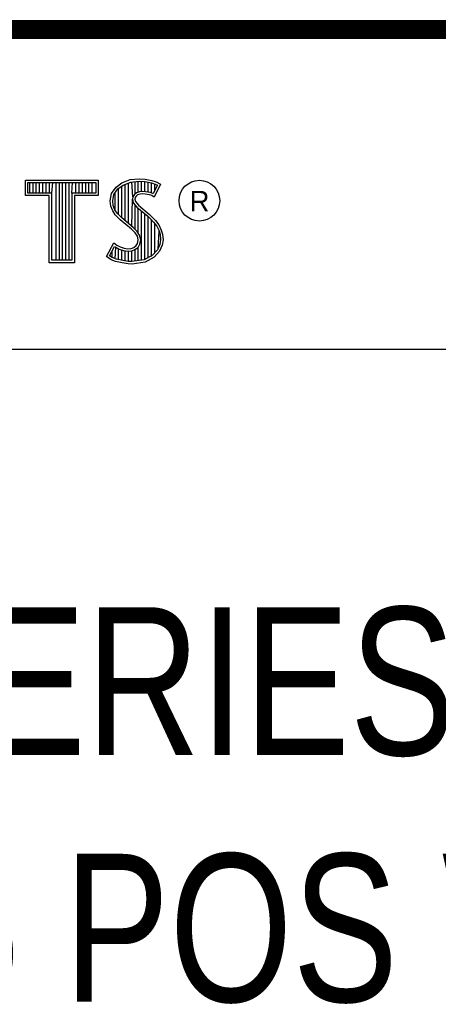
# Model space of a CAD drawing. Header units: inches. Extents: x 0.2 to 16.8, y 0.1 to 10.8.
# Tile 18 of 25: x 14.218 to 14.66, y 0.941 to 1.981. Entities that reach past the tile are written whole.
import ezdxf

# ---------------------------------------------------------------- set-up
doc = ezdxf.new("R2010")
doc.units = ezdxf.units.IN
doc.header["$LTSCALE"] = 0.935
doc.header["$MEASUREMENT"] = 0
doc.layers.get('0').update_dxf_attribs({"linetype": 'CONTINUOUS'})
doc.styles.get("Standard").update_dxf_attribs({"font": 'txt', "width": 0.8})

msp = doc.modelspace()

# ---------------------------------------------------------------- linework, layer by layer
at = {"color": 2, "linetype": 'CONTINUOUS'}
for p, q in [((13.0652, 1.9695), (16.745, 1.9695)), ((14.2237, 1.8113), (14.3005, 1.8113)), ((14.2237, 1.795), (14.2237, 1.8113)), ((14.3005, 1.8113), (14.3005, 1.795)), ((14.3255, 1.8083), (14.3342, 1.8118)), ((14.3268, 1.8061), (14.3349, 1.8093)), ((14.3342, 1.8118), (14.3438, 1.8128)), ((14.3349, 1.8093), (14.3439, 1.8103)), ((14.337, 1.7936), (14.3359, 1.8094)), ((14.3394, 1.7967), (14.3394, 1.8098)), ((14.3429, 1.7984), (14.3429, 1.8102)), ((14.3438, 1.8128), (14.3503, 1.8124)), ((14.3439, 1.8103), (14.3499, 1.8099)), ((14.3464, 1.7991), (14.3464, 1.8101)), ((14.3498, 1.7991), (14.3498, 1.8099)), ((14.3499, 1.8099), (14.3567, 1.8085)), ((14.3503, 1.8124), (14.3573, 1.8109)), ((14.3573, 1.8109), (14.3617, 1.8094)), ((14.3617, 1.8094), (14.3665, 1.8071)), ((14.2262, 1.8087), (14.2979, 1.8087)), ((14.2262, 1.7975), (14.2262, 1.8087)), ((14.2282, 1.7975), (14.2282, 1.8087)), ((14.2317, 1.7975), (14.2317, 1.8087)), ((14.2351, 1.7975), (14.2351, 1.8087)), ((14.2386, 1.7975), (14.2386, 1.8087)), ((14.2421, 1.7975), (14.2421, 1.8087)), ((14.2456, 1.7975), (14.2456, 1.8087)), ((14.249, 1.7975), (14.249, 1.8087)), ((14.2514, 1.7975), (14.2525, 1.8087)), ((14.256, 1.7266), (14.256, 1.8087)), ((14.2595, 1.7266), (14.2595, 1.8087)), ((14.2629, 1.7266), (14.2629, 1.8087)), ((14.2664, 1.7266), (14.2664, 1.8087)), ((14.2699, 1.7266), (14.2699, 1.8087)), ((14.2727, 1.7975), (14.2734, 1.8087)), ((14.2768, 1.7975), (14.2768, 1.8087)), ((14.2803, 1.7975), (14.2803, 1.8087)), ((14.2838, 1.7975), (14.2838, 1.8087)), ((14.2873, 1.7975), (14.2873, 1.8087)), ((14.2907, 1.7975), (14.2907, 1.8087)), ((14.2942, 1.7975), (14.2942, 1.8087)), ((14.2979, 1.8087), (14.2979, 1.7975)), ((14.3147, 1.797), (14.3194, 1.8038)), ((14.3171, 1.796), (14.3212, 1.8021)), ((14.3194, 1.8038), (14.3255, 1.8083)), ((14.3212, 1.8021), (14.3268, 1.8061)), ((14.322, 1.7748), (14.322, 1.8026)), ((14.3255, 1.7713), (14.3255, 1.8052)), ((14.329, 1.7684), (14.329, 1.807)), ((14.3325, 1.7655), (14.3325, 1.8084)), ((14.3474, 1.7992), (14.3442, 1.7988)), ((14.3506, 1.799), (14.3474, 1.7992)), ((14.3554, 1.7981), (14.3506, 1.799)), ((14.3533, 1.7985), (14.3533, 1.8092)), ((14.3567, 1.8085), (14.3607, 1.807)), ((14.3568, 1.7976), (14.3568, 1.8084)), ((14.3631, 1.806), (14.3586, 1.797)), ((14.3665, 1.8071), (14.3596, 1.7934)), ((14.3603, 1.8003), (14.3603, 1.8072)), ((14.3607, 1.807), (14.3631, 1.806)), ((14.2488, 1.795), (14.2237, 1.795)), ((14.2514, 1.7975), (14.2262, 1.7975)), ((14.2488, 1.724), (14.2488, 1.795)), ((14.2514, 1.7266), (14.2514, 1.7975)), ((14.2979, 1.7975), (14.2727, 1.7975)), ((14.2727, 1.7975), (14.2727, 1.7266)), ((14.3005, 1.795), (14.2753, 1.795)), ((14.2753, 1.795), (14.2753, 1.724)), ((14.3132, 1.7895), (14.3147, 1.797)), ((14.3138, 1.7838), (14.3132, 1.7895)), ((14.3158, 1.7893), (14.3171, 1.796)), ((14.3163, 1.7844), (14.3158, 1.7893)), ((14.3186, 1.7785), (14.3186, 1.7981)), ((14.3359, 1.7626), (14.3368, 1.7911)), ((14.337, 1.7936), (14.3368, 1.7911)), ((14.3368, 1.7911), (14.3376, 1.7874)), ((14.3387, 1.7962), (14.337, 1.7936)), ((14.3411, 1.7979), (14.3387, 1.7962)), ((14.3395, 1.7928), (14.3393, 1.7913)), ((14.3393, 1.7913), (14.3399, 1.7886)), ((14.3405, 1.7944), (14.3395, 1.7928)), ((14.3399, 1.7886), (14.3431, 1.7847)), ((14.3422, 1.7956), (14.3405, 1.7944)), ((14.3442, 1.7988), (14.3411, 1.7979)), ((14.3447, 1.7964), (14.3422, 1.7956)), ((14.3474, 1.7967), (14.3447, 1.7964)), ((14.3503, 1.7965), (14.3474, 1.7967)), ((14.3548, 1.7956), (14.3503, 1.7965)), ((14.3572, 1.7949), (14.3548, 1.7956)), ((14.3583, 1.7972), (14.3554, 1.7981)), ((14.3596, 1.7934), (14.3572, 1.7949)), ((14.3586, 1.797), (14.3583, 1.7972)), ((14.3158, 1.7787), (14.3138, 1.7838)), ((14.3185, 1.7748), (14.3158, 1.7787)), ((14.318, 1.7798), (14.3163, 1.7844)), ((14.3204, 1.7764), (14.318, 1.7798)), ((14.3376, 1.7874), (14.3413, 1.7829)), ((14.3394, 1.7594), (14.3394, 1.7852)), ((14.3413, 1.7829), (14.3529, 1.7732)), ((14.3429, 1.7552), (14.3429, 1.7815)), ((14.3431, 1.7847), (14.3546, 1.7751)), ((14.3464, 1.7266), (14.3464, 1.7787)), ((14.3237, 1.7695), (14.3185, 1.7748)), ((14.3255, 1.7714), (14.3204, 1.7764)), ((14.3357, 1.7595), (14.3237, 1.7695)), ((14.3375, 1.7613), (14.3255, 1.7714)), ((14.3498, 1.7271), (14.3498, 1.7758)), ((14.3529, 1.7732), (14.356, 1.7701)), ((14.3533, 1.7293), (14.3533, 1.7728)), ((14.3546, 1.7751), (14.3578, 1.7719)), ((14.356, 1.7701), (14.359, 1.767)), ((14.3568, 1.7306), (14.3568, 1.7693)), ((14.3578, 1.7719), (14.3609, 1.7686)), ((14.3609, 1.7686), (14.3645, 1.764)), ((14.3396, 1.7556), (14.3357, 1.7595)), ((14.3416, 1.7572), (14.3375, 1.7613)), ((14.359, 1.767), (14.3624, 1.7626)), ((14.3603, 1.7344), (14.3603, 1.7654)), ((14.3624, 1.7626), (14.3649, 1.7576)), ((14.3637, 1.7383), (14.3649, 1.7576)), ((14.3645, 1.764), (14.3672, 1.7586)), ((14.3649, 1.7576), (14.3661, 1.7537)), ((14.3672, 1.7586), (14.3686, 1.7542)), ((14.3419, 1.752), (14.3396, 1.7556)), ((14.3442, 1.753), (14.3416, 1.7572)), ((14.3429, 1.7482), (14.3419, 1.752)), ((14.3422, 1.7445), (14.3429, 1.7482)), ((14.3455, 1.7483), (14.3442, 1.753)), ((14.3446, 1.7435), (14.3455, 1.7483)), ((14.3665, 1.7485), (14.3657, 1.7434)), ((14.3661, 1.7537), (14.3665, 1.7485)), ((14.369, 1.7484), (14.3681, 1.7427)), ((14.3686, 1.7542), (14.369, 1.7484)), ((14.3092, 1.7305), (14.317, 1.7449)), ((14.3125, 1.7314), (14.3178, 1.7412)), ((14.317, 1.7449), (14.3203, 1.7425)), ((14.3178, 1.7412), (14.319, 1.7404)), ((14.3186, 1.728), (14.319, 1.7404)), ((14.319, 1.7404), (14.3226, 1.7385)), ((14.3203, 1.7425), (14.3236, 1.7409)), ((14.322, 1.7272), (14.322, 1.7387)), ((14.3226, 1.7385), (14.3274, 1.7369)), ((14.3236, 1.7409), (14.3279, 1.7394)), ((14.3255, 1.7264), (14.3255, 1.7376)), ((14.3274, 1.7369), (14.3318, 1.7364)), ((14.3279, 1.7394), (14.3318, 1.7389)), ((14.329, 1.7259), (14.329, 1.7367)), ((14.3318, 1.7389), (14.3354, 1.7392)), ((14.3318, 1.7364), (14.336, 1.7367)), ((14.3354, 1.7392), (14.3381, 1.7403)), ((14.3359, 1.7252), (14.3359, 1.7367)), ((14.336, 1.7367), (14.3393, 1.738)), ((14.3381, 1.7403), (14.3407, 1.7421)), ((14.3393, 1.738), (14.3426, 1.7403)), ((14.3394, 1.7257), (14.3394, 1.7381)), ((14.3407, 1.7421), (14.3422, 1.7445)), ((14.3426, 1.7403), (14.3446, 1.7435)), ((14.3429, 1.7262), (14.3429, 1.7405)), ((14.3631, 1.7376), (14.358, 1.7319)), ((14.3657, 1.7434), (14.3631, 1.7376)), ((14.3681, 1.7427), (14.3653, 1.7362)), ((14.2727, 1.7266), (14.2514, 1.7266)), ((14.3141, 1.7272), (14.3092, 1.7305)), ((14.3153, 1.7295), (14.3125, 1.7314)), ((14.3189, 1.7253), (14.3141, 1.7272)), ((14.3151, 1.7296), (14.3151, 1.7361)), ((14.3197, 1.7277), (14.3153, 1.7295)), ((14.3264, 1.7263), (14.3197, 1.7277)), ((14.3322, 1.7254), (14.3264, 1.7263)), ((14.3325, 1.7254), (14.3325, 1.7363)), ((14.3492, 1.727), (14.3362, 1.7253)), ((14.358, 1.7319), (14.3492, 1.727)), ((14.3596, 1.7299), (14.35, 1.7245)), ((14.3653, 1.7362), (14.3596, 1.7299)), ((14.2753, 1.724), (14.2488, 1.724)), ((14.326, 1.7238), (14.3189, 1.7253)), ((14.332, 1.7229), (14.326, 1.7238)), ((14.3363, 1.7227), (14.332, 1.7229)), ((14.3362, 1.7253), (14.3322, 1.7254)), ((14.35, 1.7245), (14.3363, 1.7227)), ((13.0653, 1.6329), (16.75, 1.6329))]:
    msp.add_line(p, q, dxfattribs=at)
at = {"color": 7, "linetype": 'CONTINUOUS', "const_width": 0.02}
msp.add_lwpolyline([(11.4718, 1.9702), (16.75, 1.9707)], dxfattribs=at)
at = {"color": 2, "linetype": 'CONTINUOUS'}
msp.add_circle((14.4074, 1.7896), 0.0215, dxfattribs=at)

# ---------------------------------------------------------------- texts
msp.add_text('R', height=0.0217, dxfattribs=at).set_placement((14.3971, 1.7782))
at = {"color": 7, "linetype": 'CONTINUOUS', "insert": (14.9051, 1.3603), "char_height": 0.15625, "width": 2.5, "attachment_point": 2}
msp.add_mtext('C SERIES MODULE WITH\\P36 POS WEIDMULLER', dxfattribs=at)

doc.saveas('drawing.dxf')
